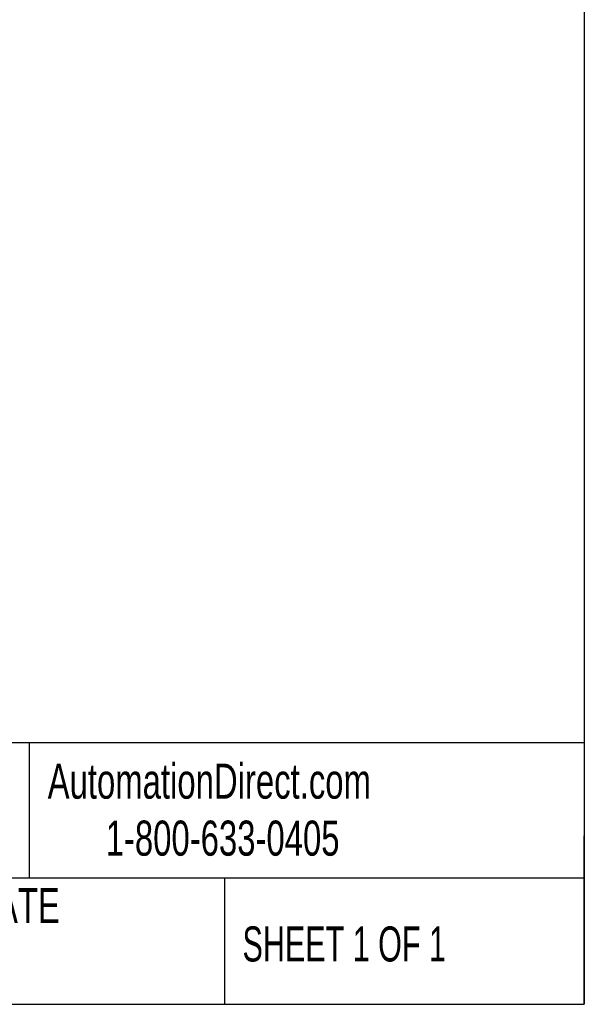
# Model space of a CAD drawing. Header units: millimetres. Extents: x 6 to 273, y 6 to 210.
# Tile 7 of 8: x 239 to 273, y 6 to 66. Entities that reach past the tile are written whole.
import ezdxf

# ---------------------------------------------------------------- set-up
doc = ezdxf.new("R2010")
doc.units = ezdxf.units.MM
doc.linetypes.add('SLD-Solid', pattern=[0])
doc.layers.add('TEXT', color=140, linetype='SLD-Solid', lineweight=25)
doc.styles.add('SLDTEXTSTYLE0', font='TXT', dxfattribs={"width": 0.7})
doc.styles.add('SLDTEXTSTYLE1', font='TXT', dxfattribs={"width": 0.65})

msp = doc.modelspace()

# ---------------------------------------------------------------- linework, layer by layer
at = {"layer": 'TEXT'}
for p, q in [((273.05, 209.55), (273.05, 6.35)), ((273.05, 22.126), (6.35, 22.126)), ((239.575, 22.126), (239.575, 13.97)), ((273.05, 6.35), (273.05, 16.51)), ((273.05, 13.97), (6.35, 13.97)), ((251.349, 13.97), (251.349, 6.35)), ((6.35, 6.35), (273.05, 6.35))]:
    msp.add_line(p, q, dxfattribs=at)

# ---------------------------------------------------------------- texts
at = {"layer": 'TEXT', "char_height": 2.11667}
for s, insert, attachment_point, style in [('AutomationDirect.com', (240.695, 20.877), 1, 'SLDTEXTSTYLE0'), ('1-800-633-0405', (244.192, 17.437), 1, 'SLDTEXTSTYLE0'), ('DRAWING DATE', (233.725, 13.364), 2, 'SLDTEXTSTYLE0'), ('SHEET 1 OF 1', (252.441, 11.051), 1, 'SLDTEXTSTYLE1')]:
    msp.add_mtext(s, dxfattribs=dict(at, insert=insert, attachment_point=attachment_point, style=style))

doc.saveas('drawing.dxf')
